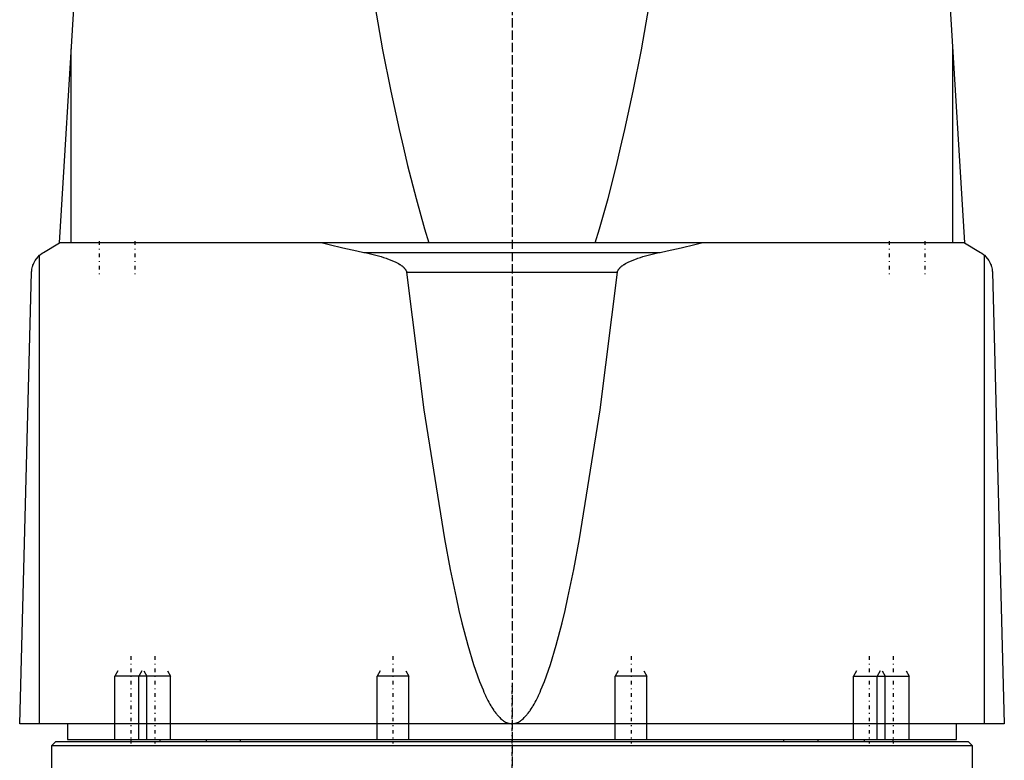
# Model space of a CAD drawing. Extents: x -90 to 90, y -319 to 715.
# Tile 3 of 5: x -62 to 62, y 72 to 165. Entities that reach past the tile are written whole.
import ezdxf

# ---------------------------------------------------------------- set-up
doc = ezdxf.new("R2010")
doc.units = 0
doc.linetypes.add('CENTER', pattern=[1.5, 0.45, -0.5, 0.05, -0.5])
for name, color, linetype in [('AM_0', 7, 'CONTINUOUS'), ('AM_10', 7, 'CONTINUOUS'), ('AM_7', 7, 'CENTER')]:
    doc.layers.add(name, color=color, linetype=linetype)

msp = doc.modelspace()

# ---------------------------------------------------------------- linework, layer by layer
at = {"layer": 'AM_0', "color": 7, "linetype": 'CONTINUOUS'}
for p, q in [((-57, 137.05), (-47, 300)), ((47, 300), (57, 137.05)), ((-55.5, 137.05), (-55.5, 161.49)), ((55.5, 137.05), (55.5, 161.49)), ((-59, 135.85), (-57, 137.05)), ((57, 137.05), (-57, 137.05)), ((57, 137.05), (59, 135.85)), ((-59.5, 76.5), (-59.5, 135.49)), ((-18.65, 135.85), (18.65, 135.85)), ((59.5, 76.5), (59.5, 135.49)), ((-62, 76.5), (-60.5, 133.35)), ((-13.28, 133.35), (13.28, 133.35)), ((60.5, 133.35), (62, 76.5)), ((62, 76.5), (-62, 76.5)), ((-56, 76.5), (-56, 74.5)), ((56, 74.5), (56, 76.5)), ((-56, 74.5), (56, 74.5)), ((-48, 74.5), (-48, 74.2)), ((-44.34, 74.5), (-44.34, 74.2)), ((-38.5, 74.5), (-38.5, 74.2)), ((-34.25, 74.5), (-34.25, 74.2)), ((34.25, 74.2), (34.25, 74.5)), ((38.5, 74.5), (38.5, 74.2)), ((44.34, 74.5), (44.34, 74.2)), ((48, 74.2), (48, 74.5)), ((-57.5, 74.2), (-58, 73.7)), ((-58, 73.7), (-58, 61.5)), ((58, 73.7), (-58, 73.7)), ((57.5, 74.2), (-57.5, 74.2)), ((58, 73.7), (57.5, 74.2)), ((58, 61.5), (58, 73.7))]:
    msp.add_line(p, q, dxfattribs=at)
for points in [[(-28.71, 254.62, 0), (-25.86, 227.62, 0), (-19.91, 182.28, 0), (-16.3, 161.37, 0), (-15.26, 156.17, 0), (-14.21, 151.31, 0), (-13.68, 149.01, 0), (-13.15, 146.8, 0), (-12.09, 142.64, 0), (-11.02, 138.82, 0), (-10.49, 137.05, 0)], [(10.49, 137.05, 0), (11.02, 138.82, 0), (12.09, 142.64, 0), (13.15, 146.8, 0), (13.68, 149.01, 0), (14.21, 151.31, 0), (15.26, 156.17, 0), (16.3, 161.37, 0), (19.91, 182.28, 0), (25.86, 227.62, 0), (28.71, 254.62, 0)], [(-23.87, 137.05, 0), (-23.02, 136.83, 0), (-21.29, 136.41, 0), (-19.54, 136.03, 0), (-18.65, 135.85, 0)], [(18.65, 135.85, 0), (19.54, 136.03, 0), (21.29, 136.41, 0), (23.02, 136.83, 0), (23.87, 137.05, 0)], [(-60.5, 133.35, 0), (-60.5, 133.35, 0), (-60.5, 133.36, 0), (-60.5, 133.36, 0), (-60.5, 133.36, 0), (-60.5, 133.37, 0), (-60.5, 133.37, 0), (-60.5, 133.37, 0), (-60.5, 133.38, 0), (-60.5, 133.38, 0), (-60.5, 133.39, 0), (-60.5, 133.39, 0), (-60.5, 133.39, 0), (-60.5, 133.39, 0), (-60.5, 133.4, 0), (-60.5, 133.41, 0), (-60.5, 133.42, 0), (-60.5, 133.43, 0), (-60.5, 133.45, 0), (-60.49, 133.47, 0), (-60.49, 133.48, 0), (-60.49, 133.5, 0), (-60.49, 133.51, 0), (-60.49, 133.52, 0), (-60.49, 133.52, 0), (-60.49, 133.54, 0), (-60.49, 133.55, 0), (-60.48, 133.59, 0), (-60.48, 133.62, 0), (-60.47, 133.65, 0), (-60.47, 133.71, 0), (-60.46, 133.76, 0), (-60.43, 133.91, 0), (-60.38, 134.09, 0), (-60.36, 134.17, 0), (-60.33, 134.24, 0), (-60.28, 134.38, 0), (-60.23, 134.5, 0), (-60.04, 134.85, 0), (-59.68, 135.31, 0), (-59.5, 135.49, 0)], [(-59.5, 135.49, 0), (-59.49, 135.5, 0), (-59.38, 135.59, 0), (-59.16, 135.75, 0), (-59, 135.85, 0)], [(-18.65, 135.85, 0), (-18.49, 135.82, 0), (-18.15, 135.75, 0), (-17.81, 135.67, 0), (-17.64, 135.63, 0), (-17.48, 135.59, 0), (-17.14, 135.51, 0), (-16.81, 135.42, 0), (-16.49, 135.32, 0), (-16.17, 135.22, 0), (-15.85, 135.12, 0), (-15.7, 135.06, 0), (-15.54, 135.01, 0), (-15.24, 134.89, 0), (-14.93, 134.76, 0), (-14.62, 134.61, 0), (-14.31, 134.44, 0), (-14.13, 134.34, 0), (-14.08, 134.31, 0), (-14.03, 134.27, 0), (-14.01, 134.26, 0), (-13.98, 134.24, 0), (-13.94, 134.21, 0), (-13.89, 134.17, 0), (-13.87, 134.16, 0), (-13.84, 134.14, 0), (-13.8, 134.11, 0), (-13.76, 134.07, 0), (-13.74, 134.05, 0), (-13.71, 134.03, 0), (-13.67, 134, 0), (-13.63, 133.96, 0), (-13.59, 133.92, 0), (-13.56, 133.88, 0), (-13.52, 133.84, 0), (-13.5, 133.81, 0), (-13.48, 133.79, 0), (-13.45, 133.74, 0), (-13.41, 133.7, 0), (-13.38, 133.65, 0), (-13.35, 133.59, 0), (-13.33, 133.54, 0), (-13.32, 133.52, 0), (-13.32, 133.51, 0), (-13.31, 133.5, 0), (-13.31, 133.49, 0), (-13.31, 133.49, 0), (-13.31, 133.48, 0), (-13.31, 133.47, 0), (-13.3, 133.47, 0), (-13.3, 133.46, 0), (-13.3, 133.45, 0), (-13.29, 133.44, 0), (-13.29, 133.43, 0), (-13.29, 133.43, 0), (-13.29, 133.42, 0), (-13.29, 133.41, 0), (-13.29, 133.4, 0), (-13.28, 133.39, 0), (-13.28, 133.38, 0), (-13.28, 133.38, 0), (-13.28, 133.37, 0), (-13.28, 133.36, 0), (-13.28, 133.35, 0), (-13.28, 133.35, 0)], [(13.28, 133.35, 0), (13.28, 133.35, 0), (13.28, 133.36, 0), (13.28, 133.37, 0), (13.28, 133.38, 0), (13.28, 133.38, 0), (13.28, 133.39, 0), (13.29, 133.4, 0), (13.29, 133.41, 0), (13.29, 133.42, 0), (13.29, 133.43, 0), (13.29, 133.43, 0), (13.29, 133.44, 0), (13.3, 133.45, 0), (13.3, 133.46, 0), (13.3, 133.47, 0), (13.31, 133.47, 0), (13.31, 133.48, 0), (13.31, 133.49, 0), (13.31, 133.49, 0), (13.31, 133.5, 0), (13.32, 133.51, 0), (13.32, 133.52, 0), (13.33, 133.54, 0), (13.35, 133.59, 0), (13.38, 133.65, 0), (13.41, 133.7, 0), (13.45, 133.74, 0), (13.48, 133.79, 0), (13.5, 133.81, 0), (13.52, 133.84, 0), (13.56, 133.88, 0), (13.59, 133.92, 0), (13.63, 133.96, 0), (13.67, 134, 0), (13.71, 134.03, 0), (13.74, 134.05, 0), (13.76, 134.07, 0), (13.8, 134.11, 0), (13.84, 134.14, 0), (13.87, 134.16, 0), (13.89, 134.17, 0), (13.94, 134.21, 0), (13.98, 134.24, 0), (14.01, 134.26, 0), (14.03, 134.27, 0), (14.08, 134.31, 0), (14.13, 134.34, 0), (14.31, 134.44, 0), (14.62, 134.61, 0), (14.93, 134.76, 0), (15.24, 134.89, 0), (15.54, 135.01, 0), (15.7, 135.06, 0), (15.85, 135.12, 0), (16.17, 135.22, 0), (16.49, 135.32, 0), (16.81, 135.42, 0), (17.14, 135.51, 0), (17.48, 135.59, 0), (17.64, 135.63, 0), (17.81, 135.67, 0), (18.15, 135.75, 0), (18.49, 135.82, 0), (18.65, 135.85, 0)], [(59, 135.85, 0), (59.16, 135.75, 0), (59.38, 135.59, 0), (59.49, 135.5, 0), (59.5, 135.49, 0)], [(59.5, 135.49, 0), (59.68, 135.31, 0), (60.04, 134.85, 0), (60.23, 134.5, 0), (60.28, 134.38, 0), (60.33, 134.24, 0), (60.36, 134.17, 0), (60.38, 134.09, 0), (60.43, 133.91, 0), (60.46, 133.76, 0), (60.47, 133.71, 0), (60.47, 133.65, 0), (60.48, 133.62, 0), (60.48, 133.59, 0), (60.49, 133.55, 0), (60.49, 133.54, 0), (60.49, 133.52, 0), (60.49, 133.52, 0), (60.49, 133.51, 0), (60.49, 133.5, 0), (60.49, 133.48, 0), (60.49, 133.47, 0), (60.5, 133.45, 0), (60.5, 133.43, 0), (60.5, 133.42, 0), (60.5, 133.41, 0), (60.5, 133.4, 0), (60.5, 133.39, 0), (60.5, 133.39, 0), (60.5, 133.39, 0), (60.5, 133.39, 0), (60.5, 133.38, 0), (60.5, 133.38, 0), (60.5, 133.37, 0), (60.5, 133.37, 0), (60.5, 133.37, 0), (60.5, 133.36, 0), (60.5, 133.36, 0), (60.5, 133.36, 0), (60.5, 133.35, 0), (60.5, 133.35, 0)], [(-13.28, 133.35, 0), (-11.09, 116.03, 0), (-8.52, 99.76, 0), (-7.79, 95.9, 0), (-7.05, 92.38, 0), (-6.68, 90.76, 0), (-6.31, 89.22, 0), (-5.57, 86.4, 0), (-4.83, 83.94, 0), (-4.09, 81.83, 0), (-3.65, 80.76, 0), (-3.53, 80.47, 0), (-3.41, 80.2, 0), (-3.35, 80.07, 0), (-3.28, 79.94, 0), (-3.16, 79.68, 0), (-3.04, 79.44, 0), (-2.91, 79.2, 0), (-2.79, 78.98, 0), (-2.66, 78.76, 0), (-2.6, 78.66, 0), (-2.54, 78.56, 0), (-2.42, 78.36, 0), (-2.29, 78.17, 0), (-2.23, 78.09, 0), (-2.17, 78, 0), (-2.05, 77.83, 0), (-1.92, 77.68, 0), (-1.86, 77.6, 0), (-1.8, 77.53, 0), (-1.67, 77.39, 0), (-1.55, 77.26, 0), (-1.43, 77.15, 0), (-1.3, 77.04, 0), (-1.18, 76.94, 0), (-1.12, 76.9, 0), (-1.05, 76.85, 0), (-0.93, 76.78, 0), (-0.81, 76.71, 0), (-0.68, 76.65, 0), (-0.56, 76.6, 0), (-0.49, 76.58, 0), (-0.46, 76.57, 0), (-0.44, 76.56, 0), (-0.43, 76.56, 0), (-0.42, 76.56, 0), (-0.4, 76.55, 0), (-0.38, 76.55, 0), (-0.37, 76.54, 0), (-0.36, 76.54, 0), (-0.34, 76.54, 0), (-0.32, 76.53, 0), (-0.31, 76.53, 0), (-0.3, 76.53, 0), (-0.28, 76.52, 0), (-0.26, 76.52, 0), (-0.24, 76.52, 0), (-0.22, 76.51, 0), (-0.2, 76.51, 0), (-0.19, 76.51, 0), (-0.18, 76.51, 0), (-0.15, 76.51, 0), (-0.13, 76.51, 0), (-0.11, 76.5, 0), (-0.09, 76.5, 0), (-0.07, 76.5, 0), (-0.06, 76.5, 0), (-0.05, 76.5, 0), (-0.03, 76.5, 0), (-0.01, 76.5, 0), (0, 76.5, 0)], [(0, 76.5, 0), (0.01, 76.5, 0), (0.03, 76.5, 0), (0.05, 76.5, 0), (0.06, 76.5, 0), (0.07, 76.5, 0), (0.09, 76.5, 0), (0.11, 76.5, 0), (0.13, 76.51, 0), (0.15, 76.51, 0), (0.18, 76.51, 0), (0.19, 76.51, 0), (0.2, 76.51, 0), (0.22, 76.51, 0), (0.24, 76.52, 0), (0.26, 76.52, 0), (0.28, 76.52, 0), (0.3, 76.53, 0), (0.31, 76.53, 0), (0.32, 76.53, 0), (0.34, 76.54, 0), (0.36, 76.54, 0), (0.37, 76.54, 0), (0.38, 76.55, 0), (0.4, 76.55, 0), (0.42, 76.56, 0), (0.43, 76.56, 0), (0.44, 76.56, 0), (0.46, 76.57, 0), (0.49, 76.58, 0), (0.51, 76.58, 0), (0.53, 76.59, 0), (0.55, 76.6, 0), (0.56, 76.6, 0), (0.57, 76.6, 0), (0.59, 76.61, 0), (0.61, 76.62, 0), (0.68, 76.65, 0), (0.81, 76.71, 0), (0.93, 76.78, 0), (1.05, 76.85, 0), (1.12, 76.9, 0), (1.18, 76.94, 0), (1.3, 77.04, 0), (1.43, 77.15, 0), (1.55, 77.26, 0), (1.67, 77.39, 0), (1.8, 77.53, 0), (1.86, 77.6, 0), (1.92, 77.68, 0), (2.05, 77.83, 0), (2.17, 78, 0), (2.23, 78.09, 0), (2.29, 78.17, 0), (2.42, 78.36, 0), (2.54, 78.56, 0), (2.6, 78.66, 0), (2.66, 78.76, 0), (2.79, 78.98, 0), (2.91, 79.2, 0), (3.04, 79.44, 0), (3.16, 79.68, 0), (3.28, 79.94, 0), (3.35, 80.07, 0), (3.41, 80.2, 0), (3.53, 80.47, 0), (3.65, 80.76, 0), (4.09, 81.83, 0), (4.83, 83.94, 0), (5.57, 86.4, 0), (6.31, 89.22, 0), (6.68, 90.76, 0), (7.05, 92.38, 0), (7.79, 95.9, 0), (8.52, 99.76, 0), (11.09, 116.03, 0), (13.28, 133.35, 0)]]:
    msp.add_polyline3d(points, dxfattribs=at)
at = {"layer": 'AM_10', "color": 7, "linetype": 'CONTINUOUS'}
for p, q in [((-49.62, 83.16), (-50, 82.5)), ((-46.62, 83.16), (-47, 82.5)), ((-46.38, 83.16), (-46, 82.5)), ((-43.38, 83.16), (-43, 82.5)), ((-16.62, 83.16), (-17, 82.5)), ((-13.38, 83.16), (-13, 82.5)), ((13.38, 83.16), (13, 82.5)), ((16.62, 83.16), (17, 82.5)), ((43.38, 83.16), (43, 82.5)), ((46.38, 83.16), (46, 82.5)), ((46.62, 83.16), (47, 82.5)), ((49.62, 83.16), (50, 82.5)), ((-50, 74.5), (-50, 82.5)), ((-43, 82.5), (-50, 82.5)), ((-47, 74.5), (-47, 82.5)), ((-46, 74.5), (-46, 82.5)), ((-43, 74.5), (-43, 82.5)), ((-13, 82.5), (-17, 82.5)), ((-17, 74.5), (-17, 82.5)), ((-13, 74.5), (-13, 82.5)), ((17, 82.5), (13, 82.5)), ((13, 74.5), (13, 82.5)), ((17, 74.5), (17, 82.5)), ((43, 74.5), (43, 82.5)), ((43, 82.5), (50, 82.5)), ((46, 74.5), (46, 82.5)), ((47, 74.5), (47, 82.5)), ((50, 74.5), (50, 82.5))]:
    msp.add_line(p, q, dxfattribs=at)
at = {"layer": 'AM_7', "color": 4, "linetype": 'CENTER'}
for p, q in [((0, 715.48), (0, -86.97)), ((0, 302.7), (0, 22.81)), ((-52, 137.25), (-52, 132.85)), ((-47.5, 137.25), (-47.5, 132.85)), ((47.5, 137.25), (47.5, 132.85)), ((52, 137.25), (52, 132.85)), ((-48, 85), (-48, 74)), ((-45, 85), (-45, 74)), ((-15, 85), (-15, 74)), ((15, 85), (15, 74)), ((45, 85), (45, 74)), ((48, 85), (48, 74)), ((0, -14.35), (0, 81.35))]:
    msp.add_line(p, q, dxfattribs=at)

doc.saveas('drawing.dxf')
